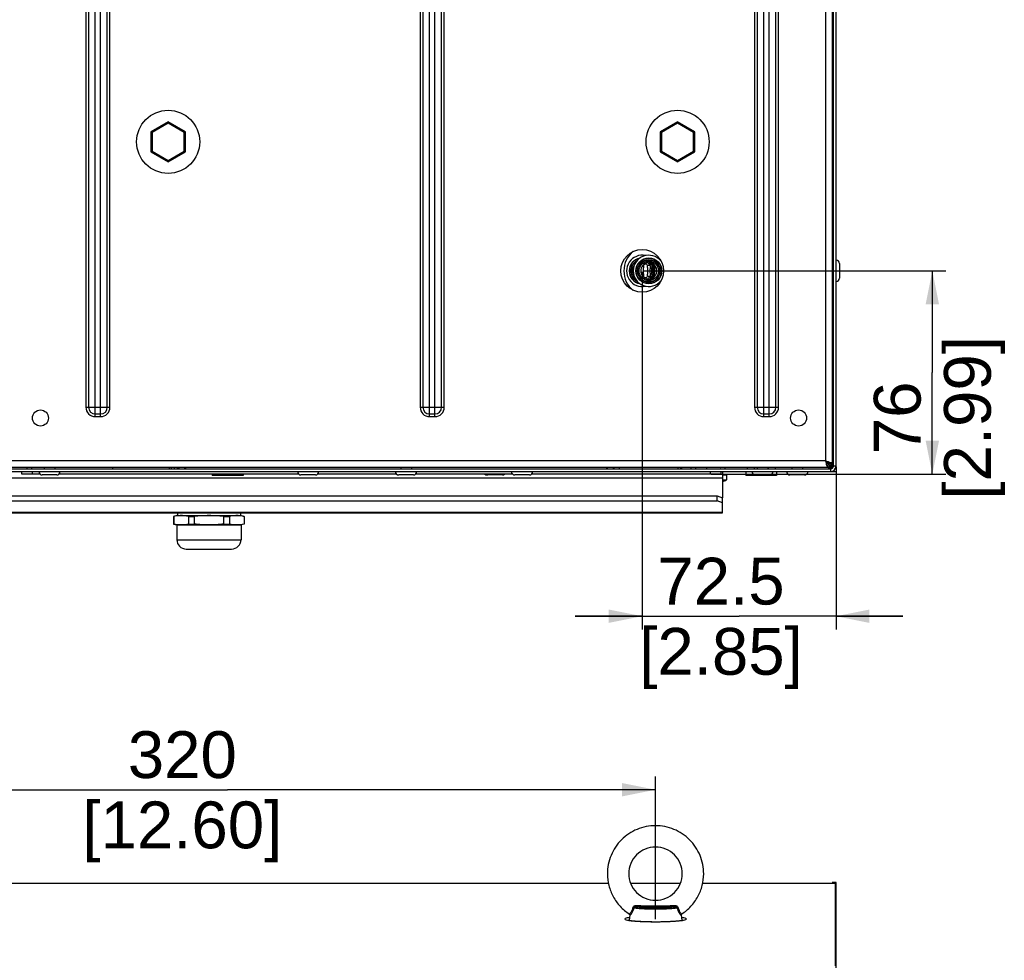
# Model space of a CAD drawing. Header units: millimetres. Extents: x 0 to 594, y 0 to 420.
# Tile 9 of 26: x 72 to 145, y 279 to 350. Entities that reach past the tile are written whole.
import ezdxf

# ---------------------------------------------------------------- set-up
doc = ezdxf.new("R2010")
doc.units = ezdxf.units.MM
doc.header["$LTSCALE"] = 32.67
doc.layers.get('0').update_dxf_attribs({"linetype": 'CONTINUOUS'})
doc.layers.add('02___PRT_ALL_AXES', color=7, linetype='CONTINUOUS')
doc.layers.add('02__ASM_ALL_AXES', color=7, linetype='CONTINUOUS')
doc.styles.get("Standard").update_dxf_attribs({"font": 'arial.ttf'})
doc.dimstyles.new('DIMSTYLE_1', dxfattribs={"dimtxt": 3.5, "dimasz": 2.5, "dimexe": 1, "dimexo": 0.0625, "dimgap": 0.875, "dimtad": 1, "dimdec": 1, "dimlfac": 5, "dimdsep": 46, "dimtxsty": 'STANDARD', "dimblk": '_FILLED', "dimblk1": '_FILLED', "dimblk2": '_FILLED', "dimcen": 0.09, "dimclrt": 5, "dimazin": 2, "dimtfac": 1, "dimtofl": 0, "dimtmove": 0, "dimatfit": 3, "dimldrblk": '_FILLED', "dimfxl": 1, "dimtolj": 1, "dimarcsym": 0})

# ---------------------------------------------------------------- blocks, each defined once
blk = doc.blocks.new('_FILLED')
at = {"color": 0, "linetype": 'BYBLOCK'}
blk.add_solid([(0, 0), (-1, 0.2), (-1, -0.2)], dxfattribs=at)
blk = doc.blocks.new('*D4')
at = {"color": 2, "linetype": 'CONTINUOUS'}
for p, q in [((118.381, 330.898), (141.019, 330.898)), ((140.019, 330.898), (140.019, 323.298)), ((140.019, 315.698), (140.019, 323.298)), ((123.481, 315.698), (141.019, 315.698))]:
    blk.add_line(p, q, dxfattribs=at)
at = {"color": 2, "linetype": 'CONTINUOUS', "xscale": 2.5, "yscale": 2.5, "zscale": 2.5}
for p, rotation in [((140.019, 330.898), 90), ((140.019, 315.698), 270)]:
    blk.add_blockref('_FILLED', p, dxfattribs=dict(at, rotation=rotation))
at = {"color": 5, "linetype": 'CONTINUOUS', "insert": (135.644, 319.909), "char_height": 3.5, "width": 12.21747, "attachment_point": 2, "rotation": 90, "line_spacing_factor": 0.9}
blk.add_mtext('76\\P[2.99]', dxfattribs=at)
blk = doc.blocks.new('*D5')
at = {"color": 2, "linetype": 'CONTINUOUS'}
for p, q in [((118.319, 330.836), (118.319, 304.077)), ((132.819, 316.236), (132.819, 304.077)), ((118.319, 305.077), (113.319, 305.077)), ((113.319, 305.077), (125.569, 305.077)), ((137.819, 305.077), (125.569, 305.077)), ((132.819, 305.077), (137.819, 305.077))]:
    blk.add_line(p, q, dxfattribs=at)
at = {"color": 2, "linetype": 'CONTINUOUS', "xscale": 2.5, "yscale": 2.5, "zscale": 2.5}
blk.add_blockref('_FILLED', (118.319, 305.077), dxfattribs=at)
at = {"color": 2, "linetype": 'CONTINUOUS', "xscale": 2.5, "yscale": 2.5, "zscale": 2.5, "rotation": 180}
blk.add_blockref('_FILLED', (132.819, 305.077), dxfattribs=at)
at = {"color": 5, "linetype": 'CONTINUOUS', "insert": (124.215, 309.452), "char_height": 3.5, "width": 12.21747, "attachment_point": 2, "line_spacing_factor": 0.9}
blk.add_mtext('72.5\\P[2.85]', dxfattribs=at)
blk = doc.blocks.new('*D6')
at = {"color": 2, "linetype": 'CONTINUOUS'}
for p, q in [((55.319, 282.416), (55.319, 293.101)), ((119.319, 282.416), (119.319, 293.101)), ((55.319, 292.101), (87.319, 292.101)), ((119.319, 292.101), (87.319, 292.101))]:
    blk.add_line(p, q, dxfattribs=at)
at = {"color": 2, "linetype": 'CONTINUOUS', "xscale": 2.5, "yscale": 2.5, "zscale": 2.5, "rotation": 180}
blk.add_blockref('_FILLED', (55.319, 292.101), dxfattribs=at)
at = {"color": 2, "linetype": 'CONTINUOUS', "xscale": 2.5, "yscale": 2.5, "zscale": 2.5}
blk.add_blockref('_FILLED', (119.319, 292.101), dxfattribs=at)
at = {"color": 5, "linetype": 'CONTINUOUS', "insert": (83.929, 296.476), "char_height": 3.5, "width": 14.9368, "attachment_point": 2, "line_spacing_factor": 0.9}
blk.add_mtext('320\\P[12.60]', dxfattribs=at)

msp = doc.modelspace()

# ---------------------------------------------------------------- linework, layer by layer
at = {"color": 3, "linetype": 'CONTINUOUS'}
for p, q in [((132.0186, 383.0983), (132.0186, 316.6983)), ((132.5186, 383.2983), (132.5186, 316.4983)), ((132.8186, 316.2983), (132.8186, 383.4983)), ((77.4186, 319.9983), (77.4186, 379.7983)), ((77.8186, 319.9983), (77.8186, 379.7983)), ((102.4186, 319.9983), (102.4186, 379.7983)), ((102.8186, 319.9983), (102.8186, 379.7983)), ((127.4186, 319.9983), (127.4186, 379.7983)), ((127.8186, 319.9983), (127.8186, 379.7983)), ((76.7186, 379.0983), (76.7186, 320.6983)), ((76.9186, 379.0983), (76.9186, 320.6983)), ((78.3186, 320.6983), (78.3186, 379.0983)), ((78.5186, 320.6983), (78.5186, 379.0983)), ((101.7186, 379.0983), (101.7186, 320.6983)), ((101.9186, 379.0983), (101.9186, 320.6983)), ((103.3186, 320.6983), (103.3186, 379.0983)), ((103.5186, 320.6983), (103.5186, 379.0983)), ((126.7186, 379.0983), (126.7186, 320.6983)), ((126.9186, 379.0983), (126.9186, 320.6983)), ((128.3186, 320.6983), (128.3186, 379.0983)), ((128.5186, 320.6983), (128.5186, 379.0983)), ((76.7186, 320.6983), (78.5186, 320.6983)), ((101.7186, 320.6983), (103.5186, 320.6983)), ((126.7186, 320.6983), (128.5186, 320.6983)), ((77.4186, 320.1983), (77.8186, 320.1983)), ((77.4186, 319.9983), (77.8186, 319.9983)), ((102.4186, 320.1983), (102.8186, 320.1983)), ((102.4186, 319.9983), (102.8186, 319.9983)), ((127.4186, 320.1983), (127.8186, 320.1983)), ((127.4186, 319.9983), (127.8186, 319.9983)), ((132.0186, 316.6983), (42.6186, 316.6983)), ((132.2186, 316.1983), (42.4186, 316.1983)), ((78.7186, 316.1983), (78.7186, 316.0983)), ((83.5542, 316.1983), (83.5455, 316.0983)), ((42.2186, 315.8983), (132.4186, 315.8983)), ((124.3186, 315.4025), (50.3186, 315.4025)), ((124.3186, 315.8983), (124.3186, 313.9411)), ((50.7186, 314.078), (123.9186, 314.078)), ((123.9186, 314.078), (124.3186, 313.9411)), ((58.842, 285.1287), (115.7952, 285.1287)), ((117.4481, 285.1287), (121.1892, 285.1287)), ((122.842, 285.1287), (132.5411, 285.1287)), ((132.5411, 285.1287), (132.7786, 285.108)), ((132.7786, 278.943), (132.7786, 285.108)), ((132.8186, 58.1668), (132.8186, 284.8676))]:
    msp.add_line(p, q, dxfattribs=at)
at = {"color": 7, "linetype": 'CONTINUOUS'}
for p, q in [((132.6186, 316.2983), (132.6186, 383.4983)), ((82.8686, 342.0494), (81.5686, 341.2988)), ((82.8686, 341.9339), (81.6686, 341.2411)), ((84.1686, 341.2988), (82.8686, 342.0494)), ((82.8686, 341.9339), (82.8686, 342.0494)), ((84.0686, 341.2411), (82.8686, 341.9339)), ((120.9686, 342.0494), (119.6686, 341.2988)), ((120.9686, 341.9339), (119.7686, 341.2411)), ((122.2686, 341.2988), (120.9686, 342.0494)), ((120.9686, 341.9339), (120.9686, 342.0494)), ((122.1686, 341.2411), (120.9686, 341.9339)), ((81.6686, 341.2411), (81.5686, 341.2988)), ((81.5686, 341.2988), (81.5686, 339.7977)), ((81.6686, 341.2411), (81.6686, 339.8555)), ((84.0686, 341.2411), (84.1686, 341.2988)), ((84.0686, 339.8555), (84.0686, 341.2411)), ((84.1686, 339.7977), (84.1686, 341.2988)), ((119.7686, 341.2411), (119.6686, 341.2988)), ((119.6686, 341.2988), (119.6686, 339.7977)), ((119.7686, 341.2411), (119.7686, 339.8555)), ((122.1686, 341.2411), (122.2686, 341.2988)), ((122.1686, 339.8555), (122.1686, 341.2411)), ((122.2686, 339.7977), (122.2686, 341.2988)), ((81.6686, 339.8555), (81.5686, 339.7977)), ((81.5686, 339.7977), (82.8686, 339.0472)), ((81.6686, 339.8555), (82.8686, 339.1626)), ((82.8686, 339.1626), (84.0686, 339.8555)), ((82.8686, 339.0472), (84.1686, 339.7977)), ((84.0686, 339.8555), (84.1686, 339.7977)), ((119.7686, 339.8555), (119.6686, 339.7977)), ((119.6686, 339.7977), (120.9686, 339.0472)), ((119.7686, 339.8555), (120.9686, 339.1626)), ((120.9686, 339.1626), (122.1686, 339.8555)), ((120.9686, 339.0472), (122.2686, 339.7977)), ((122.1686, 339.8555), (122.2686, 339.7977)), ((82.8686, 339.1626), (82.8686, 339.0472)), ((120.9686, 339.1626), (120.9686, 339.0472)), ((118.44, 331.2761), (118.4675, 331.3713)), ((118.6697, 331.3713), (118.6972, 331.2761)), ((133.0786, 331.4483), (133.0786, 330.3483)), ((118.4675, 330.4253), (118.44, 330.5204)), ((118.6972, 330.5204), (118.6697, 330.4253)), ((42.2186, 316.0983), (132.4186, 316.0983)), ((72.305, 316.1983), (72.305, 316.0983)), ((72.6514, 316.1983), (72.6514, 316.0983)), ((73.5986, 316.1983), (73.5986, 316.0983)), ((74.3986, 316.1983), (74.3986, 316.0983)), ((83.1186, 316.0983), (83.1186, 316.1983)), ((83.1201, 316.0983), (83.1201, 316.1983)), ((83.3463, 316.0983), (83.355, 316.1983)), ((83.6186, 316.0983), (83.6186, 316.1983)), ((84.1186, 316.0983), (84.1186, 316.1983)), ((100.2586, 316.1983), (100.2586, 316.0983)), ((101.0586, 316.1983), (101.0586, 316.0983)), ((115.7186, 316.0983), (115.7186, 316.1983)), ((116.2186, 316.0983), (116.2186, 316.1983)), ((116.6186, 316.0983), (116.6186, 316.1983)), ((121.0186, 316.0983), (121.0186, 316.1983)), ((121.2186, 316.0983), (121.2186, 316.1983)), ((121.2722, 316.1983), (121.2722, 316.0983)), ((121.965, 316.1983), (121.965, 316.0983)), ((122.3114, 316.1983), (122.3114, 316.0983)), ((123.1258, 316.1701), (123.1186, 316.0983)), ((123.1258, 316.1983), (123.1258, 316.1701)), ((123.1286, 316.1983), (123.1258, 316.1701)), ((123.4722, 316.1701), (123.4694, 316.1983)), ((123.4722, 316.1983), (123.4722, 316.1701)), ((124.165, 316.1983), (124.165, 316.1701)), ((124.5114, 316.1701), (124.5086, 316.1983)), ((124.5114, 316.1983), (124.5114, 316.1701)), ((124.5114, 316.1701), (124.5186, 316.0983)), ((126.1794, 316.1983), (126.1794, 316.0983)), ((126.699, 316.1983), (126.699, 316.0983)), ((126.9186, 316.1983), (126.9186, 316.0983)), ((127.7186, 316.1983), (127.7186, 316.0983)), ((127.7382, 316.1983), (127.7382, 316.0983)), ((128.2578, 316.1983), (128.2578, 316.0983)), ((129.5186, 316.1983), (129.5186, 316.0983)), ((130.3186, 316.1983), (130.3186, 316.0983)), ((132.0853, 316.5983), (132.1186, 316.5983)), ((132.1186, 316.6316), (132.1186, 316.5983)), ((132.5186, 316.4983), (132.2186, 316.4983)), ((132.2186, 316.1983), (132.2186, 316.4983)), ((132.2186, 316.1983), (132.3186, 316.1983)), ((132.3186, 316.3983), (132.5186, 316.3983)), ((132.3186, 316.3983), (132.3186, 316.1983)), ((132.3186, 316.3157), (132.5411, 316.3157)), ((132.4186, 315.8983), (132.4186, 316.0983)), ((132.5186, 316.4983), (132.5186, 316.3983)), ((132.5197, 316.2985), (132.5411, 316.3157)), ((132.5411, 316.3157), (132.5713, 316.3458)), ((132.8186, 316.2983), (132.6186, 316.2983)), ((71.9186, 315.6983), (71.9186, 315.8983)), ((73.2891, 315.6983), (71.9186, 315.6983)), ((72.7186, 315.6983), (72.7186, 315.8983)), ((74.5486, 315.6383), (73.4486, 315.6383)), ((92.6291, 315.6983), (74.7082, 315.6983)), ((86.1686, 315.6983), (86.1686, 315.5983)), ((88.4686, 315.5983), (86.1686, 315.5983)), ((88.4686, 315.6983), (88.4686, 315.5983)), ((93.8886, 315.6383), (92.7886, 315.6383)), ((99.9491, 315.6983), (94.0482, 315.6983)), ((101.2086, 315.6383), (100.1086, 315.6383)), ((108.6291, 315.6983), (101.3682, 315.6983)), ((107.8686, 315.6383), (106.7186, 315.6383)), ((109.8886, 315.6383), (108.7886, 315.6383)), ((124.2186, 315.6983), (110.0482, 315.6983)), ((123.4186, 315.6983), (123.4186, 315.8983)), ((124.2186, 315.6983), (124.2186, 315.8983)), ((124.3186, 315.6783), (124.5786, 315.6783)), ((124.3186, 315.6383), (124.6186, 315.6383)), ((124.3186, 315.2726), (124.6186, 315.2726)), ((124.6186, 315.6383), (124.6186, 315.2726)), ((126.0686, 315.8983), (126.0686, 315.5983)), ((128.3686, 315.5983), (126.0686, 315.5983)), ((127.8686, 315.6383), (126.7686, 315.6383)), ((128.3686, 315.8983), (128.3686, 315.5983)), ((130.4686, 315.6383), (129.3686, 315.6383)), ((50.7186, 313.7021), (123.9186, 313.7021)), ((123.9186, 313.7021), (123.9186, 314.078)), ((124.3186, 313.5653), (123.9186, 313.7021)), ((124.3186, 312.8103), (124.3186, 313.9411)), ((50.3186, 312.8465), (124.3186, 312.8465)), ((50.3186, 312.8103), (124.3186, 312.8103)), ((83.2786, 312.534), (83.2902, 312.534)), ((83.2902, 312.534), (83.2902, 311.9626)), ((83.5186, 312.5983), (88.3186, 312.5983)), ((84.3901, 312.534), (84.8188, 312.534)), ((84.3901, 312.534), (84.3901, 311.9626)), ((84.8188, 312.534), (84.8188, 311.9626)), ((87.0184, 312.534), (87.4472, 312.534)), ((87.0184, 312.534), (87.0184, 311.9626)), ((87.4472, 312.534), (87.4472, 311.9626)), ((88.5586, 312.534), (88.547, 312.534)), ((88.547, 312.534), (88.547, 311.9626)), ((83.2786, 311.9626), (83.2902, 311.9626)), ((84.3901, 311.9626), (84.8188, 311.9626)), ((87.0184, 311.9626), (87.4472, 311.9626)), ((88.5586, 311.9626), (88.547, 311.9626)), ((117.3395, 282.3557), (117.3393, 282.3532)), ((117.3395, 282.3559), (117.3395, 282.3557)), ((117.413, 282.7129), (117.4163, 282.7154)), ((121.2209, 282.7153), (121.2242, 282.7129)), ((121.2327, 282.7282), (121.2327, 282.7304)), ((121.2342, 282.7133), (121.2327, 282.7282)), ((121.2915, 282.3396), (121.2921, 282.34)), ((121.2917, 282.3396), (121.2921, 282.34)), ((121.2977, 282.3557), (121.2977, 282.3559)), ((121.2979, 282.3532), (121.2977, 282.3557))]:
    msp.add_line(p, q, dxfattribs=at)
for points in [[(117.3603, 282.8108), (117.3712, 282.8025), (117.3907, 282.7795), (117.4013, 282.7547), (117.4045, 282.7333), (117.4046, 282.7307)], [(121.2327, 282.7307), (121.2327, 282.7342), (121.2361, 282.7555), (121.2469, 282.7801), (121.2662, 282.8028), (121.2769, 282.8108)], [(117.4046, 282.7304), (117.4045, 282.727), (117.403, 282.7133)]]:
    msp.add_lwpolyline(points, dxfattribs=at)
for radius in [0.95, 0.85, 0.83, 0.73]:
    msp.add_circle((118.8186, 330.8983), radius, dxfattribs=at)
for centre, radius, start, end in [((132.5286, 334.1483), 0.25, 68.86033, 90), ((132.5286, 333.0483), 0.25, 270, 291.13967), ((118.3186, 330.8983), 0.95, 103.127952, 256.872048), ((118.3186, 330.8983), 0.85, 117.646969, 242.353031), ((118.3186, 330.8983), 0.83, 120.793737, 239.206263), ((118.8186, 330.8983), 0.6043, 97.963292, 262.03684), ((118.3186, 330.8983), 0.73, 290.02803, 69.97197), ((118.3186, 330.8983), 0.83, 299.29385, 60.70615), ((118.3186, 330.8983), 0.85, 301.419584, 58.580416), ((118.3186, 330.8983), 0.95, 310.694498, 49.305502), ((118.8186, 330.8983), 0.6043, 303.584413, 56.410851), ((132.8286, 331.4483), 0.25, 0, 90), ((118.3186, 330.8983), 0.73, 143.408106, 216.591894), ((118.3186, 330.8983), 0.3969, 72.183499, 83.567576), ((118.8186, 330.8983), 0.3969, 72.183499, 107.816501), ((118.3186, 330.8983), 0.3969, 276.432424, 287.816501), ((118.8186, 330.8983), 0.3969, 252.183499, 287.816501), ((132.8286, 330.3483), 0.25, 270, 360), ((132.5286, 323.1483), 0.25, 68.86033, 90), ((132.5286, 322.0483), 0.25, 270, 291.13967), ((135.1959, 313.8255), 11.9558, 168.552752, 168.69062), ((112.4414, 313.8255), 11.9558, 11.30938, 11.447248), ((126.0872, 297.6159), 19.9175, 72.197527, 72.3731), ((151.101, 322.6296), 19.9175, 197.6269, 197.802473), ((131.3403, 317.6598), 1.8, 306.302764, 307.806485), ((132.4186, 316.2983), 0.2, 270, 360), ((73.4486, 315.8883), 0.25, 180, 270), ((74.5486, 315.8883), 0.25, 270, 360), ((92.7886, 315.8883), 0.25, 180, 270), ((93.8886, 315.8883), 0.25, 270, 360), ((100.1086, 315.8883), 0.25, 180, 270), ((101.2086, 315.8883), 0.25, 270, 360), ((106.7186, 315.8883), 0.25, 229.99248, 270), ((106.7686, 315.8883), 0.25, 229.99248, 270), ((107.8686, 315.8883), 0.25, 270, 310.00752), ((108.7886, 315.8883), 0.25, 180, 270), ((109.8886, 315.8883), 0.25, 270, 360), ((123.8186, 316.6583), 1.6, 288.212814, 300), ((124.5786, 315.6383), 0.04, 0, 90), ((126.7686, 315.8883), 0.25, 180, 270), ((127.8686, 315.8883), 0.25, 270, 360), ((129.3686, 315.8883), 0.25, 180, 270), ((130.4686, 315.8883), 0.25, 270, 360), ((119.3186, 312.5944), 29.1764, 267.1426, 272.857393), ((117.4527, 282.336), 0.1149, 171.371501, 177.253054), ((117.4514, 282.3362), 0.1136, 170.139379, 171.35865), ((121.1858, 282.3362), 0.1136, 8.635934, 9.853801), ((121.1844, 282.336), 0.115, 2.564319, 8.62129)]:
    msp.add_arc(centre, radius, start, end, dxfattribs=at)
at = {"color": 3, "linetype": 'CONTINUOUS'}
for centre, radius, start, end in [((77.4186, 320.6983), 0.7, 180, 270), ((77.4186, 320.6983), 0.5, 180, 270), ((77.8186, 320.6983), 0.7, 270, 360), ((77.8186, 320.6983), 0.5, 270, 360), ((102.4186, 320.6983), 0.7, 180, 270), ((102.4186, 320.6983), 0.5, 180, 270), ((102.8186, 320.6983), 0.7, 270, 360), ((102.8186, 320.6983), 0.5, 270, 360), ((127.4186, 320.6983), 0.7, 180, 270), ((127.4186, 320.6983), 0.5, 180, 270), ((127.8186, 320.6983), 0.7, 270, 360), ((127.8186, 320.6983), 0.5, 270, 360), ((131.276, 313.249), 3.5253, 73.722159, 74.477961), ((135.4679, 317.4409), 3.5253, 195.522039, 196.277841), ((132.4186, 316.2983), 0.4, 270, 360)]:
    msp.add_arc(centre, radius, start, end, dxfattribs=at)
at = {"color": 7, "linetype": 'CONTINUOUS'}
for points in [[(118.4675, 331.3713), (118.4694, 331.3777), (118.4727, 331.3837), (118.4767, 331.389)], [(118.4769, 330.4073), (118.4727, 330.4127), (118.4694, 330.4188), (118.4675, 330.4253)], [(132.3186, 316.1983), (132.2991, 316.1983), (132.2811, 316.2138), (132.2686, 316.2288)], [(132.2708, 316.1277), (132.3191, 316.1485), (132.3636, 316.178), (132.4061, 316.2092)], [(132.5186, 316.3983), (132.5186, 316.4178), (132.5031, 316.4358), (132.4881, 316.4483)], [(85.9186, 312.5983), (85.5514, 312.5983), (85.1838, 312.5747), (84.8188, 312.534)], [(87.0184, 312.534), (86.6535, 312.5747), (86.2858, 312.5983), (85.9186, 312.5983)]]:
    msp.add_open_spline(points, degree=3, dxfattribs=at)
for points, knots in [([(118.4767, 331.389), (118.4784, 331.3912), (118.4862, 331.4002), (118.4962, 331.4072), (118.5043, 331.4115)], [0, 0, 0, 0, 0.229523, 1, 1, 1, 1]), ([(118.4843, 331.4017), (118.5112, 331.4196), (118.5628, 331.4312), (118.6302, 331.418), (118.6639, 331.3913), (118.6697, 331.3713)], [0, 0, 0, 0, 0.4665466, 0.6978965, 1, 1, 1, 1]), ([(118.5043, 331.4115), (118.5063, 331.4125), (118.5153, 331.4169), (118.5248, 331.4201), (118.5323, 331.4219)], [0, 0, 0, 0, 0.2301385, 1, 1, 1, 1]), ([(118.44, 330.5204), (118.4387, 330.5251), (118.4372, 330.5388), (118.435, 330.5648), (118.4332, 330.6019), (118.4308, 330.6692), (118.4289, 330.7691), (118.4281, 330.8983), (118.4289, 331.0274), (118.4308, 331.1274), (118.4332, 331.1947), (118.435, 331.2317), (118.4372, 331.2577), (118.4387, 331.2714), (118.44, 331.2761)], [0, 0, 0, 0, 0.0193223, 0.0542714, 0.1037798, 0.1662458, 0.3215383, 0.5000048, 0.6784702, 0.833759, 0.8962232, 0.9457302, 0.9806784, 1, 1, 1, 1]), ([(118.6972, 331.2761), (118.6985, 331.2714), (118.7, 331.2577), (118.7022, 331.2317), (118.704, 331.1947), (118.7065, 331.1274), (118.7083, 331.0274), (118.7091, 330.8983), (118.7083, 330.7691), (118.7065, 330.6692), (118.704, 330.6019), (118.7022, 330.5648), (118.7, 330.5388), (118.6985, 330.5251), (118.6972, 330.5204)], [0, 0, 0, 0, 0.0193223, 0.0542714, 0.1037798, 0.1662458, 0.3215383, 0.5000048, 0.6784702, 0.833759, 0.8962232, 0.9457302, 0.9806784, 1, 1, 1, 1]), ([(118.94, 330.5204), (118.9387, 330.5251), (118.9372, 330.5388), (118.935, 330.5648), (118.9332, 330.6019), (118.9308, 330.6692), (118.9289, 330.7691), (118.9281, 330.8983), (118.9289, 331.0274), (118.9308, 331.1274), (118.9332, 331.1947), (118.935, 331.2317), (118.9372, 331.2577), (118.9387, 331.2714), (118.94, 331.2761)], [0, 0, 0, 0, 0.0193223, 0.0542714, 0.1037798, 0.1662458, 0.3215383, 0.5000048, 0.6784702, 0.833759, 0.8962232, 0.9457302, 0.9806784, 1, 1, 1, 1]), ([(118.4972, 330.3892), (118.4952, 330.3905), (118.4876, 330.3957), (118.4809, 330.402), (118.4769, 330.4073)], [0, 0, 0, 0, 0.268177, 1, 1, 1, 1]), ([(118.6697, 330.4253), (118.6639, 330.4052), (118.6302, 330.3786), (118.5627, 330.3653), (118.5112, 330.3771), (118.4842, 330.3949)], [0, 0, 0, 0, 0.3019985, 0.5332924, 1, 1, 1, 1]), ([(118.5337, 330.3744), (118.5301, 330.3752), (118.5174, 330.3787), (118.5052, 330.3841), (118.4972, 330.3892)], [0, 0, 0, 0, 0.2794, 1, 1, 1, 1]), ([(132.5211, 326.2461), (132.5426, 326.2453), (132.5636, 326.253), (132.5987, 326.2351), (132.5772, 326.2352), (132.57, 326.2343)], [0, 0, 0, 0, 0.6969057, 0.767161, 1, 1, 1, 1]), ([(132.0186, 316.6983), (132.0496, 316.6496), (132.0958, 316.5696), (132.18, 316.4983), (132.2186, 316.4983)], [0, 0, 0, 0, 0.5991198, 1, 1, 1, 1]), ([(132.0186, 316.6983), (132.0673, 316.6673), (132.1473, 316.6211), (132.2186, 316.5369), (132.2186, 316.4983)], [0, 0, 0, 0, 0.5991198, 1, 1, 1, 1]), ([(132.2686, 316.2288), (132.2641, 316.2342), (132.2444, 316.2612), (132.2295, 316.2914), (132.2186, 316.3154)], [0, 0, 0, 0, 0.2089728, 1, 1, 1, 1]), ([(132.4881, 316.4483), (132.4827, 316.4528), (132.4557, 316.4725), (132.4255, 316.4874), (132.4015, 316.4983)], [0, 0, 0, 0, 0.2089728, 1, 1, 1, 1]), ([(132.4438, 316.2376), (132.4565, 316.2475), (132.482, 316.2677), (132.5072, 316.2881), (132.5198, 316.2984)], [0, 0, 0, 0, 0.498164, 1, 1, 1, 1]), ([(83.8401, 312.5983), (83.7942, 312.5983), (83.6094, 312.5926), (83.4257, 312.5642), (83.2902, 312.534)], [0, 0, 0, 0, 0.2486393, 1, 1, 1, 1]), ([(84.3901, 312.534), (84.3446, 312.5441), (84.1635, 312.5805), (83.9783, 312.5983), (83.8401, 312.5983)], [0, 0, 0, 0, 0.2522227, 1, 1, 1, 1]), ([(87.9971, 312.5983), (87.9511, 312.5983), (87.7663, 312.5926), (87.5827, 312.5642), (87.4472, 312.534)], [0, 0, 0, 0, 0.2486393, 1, 1, 1, 1]), ([(88.547, 312.534), (88.5015, 312.5441), (88.3204, 312.5805), (88.1352, 312.5983), (87.9971, 312.5983)], [0, 0, 0, 0, 0.2522227, 1, 1, 1, 1]), ([(84.3901, 311.9626), (84.2099, 311.9224), (83.8401, 311.8742), (83.4704, 311.9224), (83.2902, 311.9626)], [0, 0, 0, 0, 0.5, 1, 1, 1, 1]), ([(87.0184, 311.9626), (86.6535, 311.9219), (85.9186, 311.8747), (85.1838, 311.9219), (84.8188, 311.9626)], [0, 0, 0, 0, 0.5, 1, 1, 1, 1]), ([(88.547, 311.9626), (88.3669, 311.9224), (87.9971, 311.8742), (87.6273, 311.9224), (87.4472, 311.9626)], [0, 0, 0, 0, 0.5, 1, 1, 1, 1]), ([(122.9186, 285.8226), (122.9186, 286.0572), (122.8722, 286.5278), (122.6658, 287.2055), (122.3308, 287.8302), (121.8801, 288.3775), (121.331, 288.8266), (120.7046, 289.1603), (120.0252, 289.3657), (119.3186, 289.435), (118.6121, 289.3657), (117.9326, 289.1603), (117.3063, 288.8266), (116.7572, 288.3775), (116.3064, 287.8302), (115.9714, 287.2055), (115.7651, 286.5278), (115.7186, 286.0572), (115.7186, 285.8226)], [0, 0, 0, 0, 0.062431, 0.1248692, 0.1873293, 0.2498153, 0.3123293, 0.3748694, 0.4374293, 0.5000001, 0.5625708, 0.6251308, 0.6876708, 0.7501848, 0.8126707, 0.8751308, 0.937569, 1, 1, 1, 1]), ([(121.3186, 285.8226), (121.3186, 286.0811), (121.2144, 286.6044), (120.7697, 287.2656), (120.1039, 287.7084), (119.3186, 287.8637), (118.5333, 287.7084), (117.8675, 287.2656), (117.4228, 286.6044), (117.3186, 286.0811), (117.3186, 285.8226)], [0, 0, 0, 0, 0.1245708, 0.2493945, 0.3745723, 0.4999999, 0.6254275, 0.7506054, 0.8754292, 1, 1, 1, 1]), ([(115.7186, 285.8226), (115.7186, 285.5255), (115.7934, 284.9286), (116.123, 284.0905), (116.6491, 283.3591), (117.1104, 282.9723), (117.3603, 282.8108)], [0, 0, 0, 0, 0.2498567, 0.4997761, 0.7498168, 1, 1, 1, 1]), ([(117.3186, 285.8226), (117.3186, 285.564), (117.4228, 285.0407), (117.8675, 284.3795), (118.5333, 283.9367), (119.3186, 283.7814), (120.1039, 283.9367), (120.7697, 284.3795), (121.2144, 285.0407), (121.3186, 285.564), (121.3186, 285.8226)], [0, 0, 0, 0, 0.1245708, 0.2493945, 0.3745723, 0.4999999, 0.6254275, 0.7506054, 0.8754292, 1, 1, 1, 1]), ([(121.277, 282.8108), (121.5268, 282.9723), (121.9881, 283.3591), (122.5142, 284.0905), (122.8439, 284.9286), (122.9186, 285.5255), (122.9186, 285.8226)], [0, 0, 0, 0, 0.2501832, 0.5002239, 0.7501432, 1, 1, 1, 1]), ([(117.3603, 282.8108), (117.3615, 282.81), (117.3665, 282.8115), (117.3781, 282.8201), (117.4005, 282.8424), (117.433, 282.8816), (117.4738, 282.9379), (117.5192, 283.0107), (117.5847, 283.1351), (117.624, 283.2404), (117.645, 283.3155)], [0, 0, 0, 0, 0.0074479, 0.0222761, 0.0770245, 0.1648461, 0.2837017, 0.4307196, 0.602239, 1, 1, 1, 1]), ([(117.4163, 282.7154), (117.4242, 282.7217), (117.4421, 282.7407), (117.4886, 282.7975), (117.5599, 282.9043), (117.6481, 283.0713), (117.6981, 283.2037), (117.7206, 283.2766)], [0, 0, 0, 0, 0.047097, 0.1211356, 0.3425119, 0.6441231, 1, 1, 1, 1]), ([(117.645, 283.3155), (117.6572, 283.359), (117.7224, 283.4373), (117.8178, 283.4566), (117.8641, 283.4543)], [0, 0, 0, 0, 0.4934336, 1, 1, 1, 1]), ([(117.7206, 283.2766), (117.7118, 283.2851), (117.6868, 283.2998), (117.6604, 283.3104), (117.645, 283.3155)], [0, 0, 0, 0, 0.4290968, 1, 1, 1, 1]), ([(117.7206, 283.2766), (117.7325, 283.3021), (117.7802, 283.3432), (117.8391, 283.3543), (117.8688, 283.3536)], [0, 0, 0, 0, 0.4861067, 1, 1, 1, 1]), ([(117.7206, 283.2766), (117.8145, 283.261), (118.0356, 283.2366), (118.4069, 283.2116), (118.8454, 283.1959), (119.3186, 283.1904), (119.7919, 283.1959), (120.2303, 283.2117), (120.6016, 283.2366), (120.8227, 283.261), (120.9166, 283.2766)], [0, 0, 0, 0, 0.0891404, 0.2081852, 0.3485592, 0.5000094, 0.6514589, 0.7918275, 0.9108646, 1, 1, 1, 1]), ([(117.8688, 283.3536), (117.8672, 283.3566), (117.8672, 283.368), (117.865, 283.3889), (117.8645, 283.4194), (117.8641, 283.4421), (117.864, 283.4543)], [0, 0, 0, 0, 0.1010761, 0.3236095, 0.6375641, 1, 1, 1, 1]), ([(117.8689, 283.3536), (118.3522, 283.3556), (119.3186, 283.3774), (120.2851, 283.3556), (120.7683, 283.3536)], [0, 0, 0, 0, 0.4999992, 1, 1, 1, 1]), ([(117.8689, 283.3536), (117.9592, 283.3408), (118.1657, 283.3203), (118.6489, 283.2907), (119.3187, 283.2779), (119.9884, 283.2907), (120.4716, 283.3203), (120.678, 283.3408), (120.7683, 283.3536)], [0, 0, 0, 0, 0.0941927, 0.2141836, 0.5000119, 0.7858333, 0.9058148, 1, 1, 1, 1]), ([(120.7684, 283.3536), (120.7701, 283.3566), (120.7701, 283.368), (120.7723, 283.3889), (120.7728, 283.4194), (120.7732, 283.4421), (120.7732, 283.4543)], [0, 0, 0, 0, 0.1010855, 0.3236208, 0.6375714, 1, 1, 1, 1]), ([(120.7684, 283.3536), (120.7981, 283.3543), (120.857, 283.3432), (120.9047, 283.3021), (120.9166, 283.2766)], [0, 0, 0, 0, 0.5138933, 1, 1, 1, 1]), ([(120.773, 283.4543), (120.8193, 283.4566), (120.9148, 283.4373), (120.98, 283.359), (120.9922, 283.3155)], [0, 0, 0, 0, 0.5065694, 1, 1, 1, 1]), ([(120.9166, 283.2766), (120.9254, 283.2851), (120.9504, 283.2998), (120.9768, 283.3104), (120.9922, 283.3155)], [0, 0, 0, 0, 0.4291054, 1, 1, 1, 1]), ([(120.9166, 283.2766), (120.9391, 283.2037), (120.9891, 283.0713), (121.0773, 282.9043), (121.1486, 282.7975), (121.1952, 282.7407), (121.2131, 282.7217), (121.2209, 282.7153)], [0, 0, 0, 0, 0.355885, 0.6575017, 0.8788757, 0.9529098, 1, 1, 1, 1]), ([(120.9922, 283.3155), (121.0132, 283.2404), (121.0526, 283.1351), (121.118, 283.0107), (121.1634, 282.9379), (121.2042, 282.8816), (121.2367, 282.8424), (121.2591, 282.8201), (121.2707, 282.8115), (121.2757, 282.81), (121.2769, 282.8108)], [0, 0, 0, 0, 0.3977633, 0.5692834, 0.7163016, 0.835157, 0.9229779, 0.9777252, 0.9925527, 1, 1, 1, 1]), ([(117.3393, 282.3532), (117.3393, 282.3498), (117.3411, 282.345), (117.344, 282.3413), (117.3449, 282.3402)], [0, 0, 0, 0, 0.7158642, 1, 1, 1, 1]), ([(117.403, 282.7133), (117.403, 282.7123), (117.4031, 282.7104), (117.4059, 282.709), (117.4093, 282.7105), (117.4117, 282.7119), (117.413, 282.7129)], [0, 0, 0, 0, 0.2160295, 0.3770453, 0.6193817, 1, 1, 1, 1]), ([(121.2242, 282.7129), (121.2256, 282.7119), (121.2279, 282.7105), (121.2313, 282.709), (121.2341, 282.7104), (121.2342, 282.7123), (121.2342, 282.7133)], [0, 0, 0, 0, 0.3806183, 0.6229547, 0.7839705, 1, 1, 1, 1]), ([(121.2921, 282.34), (121.293, 282.3411), (121.296, 282.3448), (121.2979, 282.3497), (121.2979, 282.3532)], [0, 0, 0, 0, 0.2850634, 1, 1, 1, 1])]:
    msp.add_open_spline(points, degree=3, knots=knots, dxfattribs=at)
at = {"color": 3, "linetype": 'CONTINUOUS'}
for points in [[(132.0186, 316.6983), (132.0357, 316.6312), (132.0527, 316.5642), (132.0712, 316.4975)], [(132.0186, 316.6983), (132.0857, 316.6812), (132.1527, 316.6642), (132.2194, 316.6457)], [(132.1733, 316.515), (132.1542, 316.5422), (132.1364, 316.5703), (132.1186, 316.5983)], [(132.2019, 316.5436), (132.1747, 316.5627), (132.1466, 316.5805), (132.1186, 316.5983)], [(132.406, 316.1186), (132.4461, 316.1772), (132.4829, 316.2379), (132.5198, 316.2984)]]:
    msp.add_open_spline(points, degree=3, dxfattribs=at)
for points, knots in [([(83.7093, 316.1955), (83.6968, 316.1699), (83.677, 316.1298), (83.6359, 316.0983), (83.6186, 316.0983)], [0, 0, 0, 0, 0.6217761, 1, 1, 1, 1]), ([(84.2093, 316.1955), (84.1968, 316.1699), (84.177, 316.1298), (84.1359, 316.0983), (84.1186, 316.0983)], [0, 0, 0, 0, 0.6217761, 1, 1, 1, 1]), ([(115.628, 316.1955), (115.6404, 316.1699), (115.6602, 316.1298), (115.7013, 316.0983), (115.7186, 316.0983)], [0, 0, 0, 0, 0.6217761, 1, 1, 1, 1]), ([(116.128, 316.1955), (116.1404, 316.1699), (116.1602, 316.1298), (116.2013, 316.0983), (116.2186, 316.0983)], [0, 0, 0, 0, 0.6217761, 1, 1, 1, 1]), ([(132.084, 316.4528), (132.1025, 316.3894), (132.1266, 316.3073), (132.1866, 316.1983), (132.2186, 316.1983)], [0, 0, 0, 0, 0.6736749, 1, 1, 1, 1]), ([(132.3186, 316.3983), (132.2912, 316.3983), (132.2534, 316.4204), (132.2265, 316.4482), (132.2186, 316.4569)], [0, 0, 0, 0, 0.6997373, 1, 1, 1, 1]), ([(132.3186, 316.3983), (132.3186, 316.4257), (132.2965, 316.4635), (132.2687, 316.4904), (132.26, 316.4983)], [0, 0, 0, 0, 0.6997373, 1, 1, 1, 1]), ([(132.2641, 316.6329), (132.3275, 316.6144), (132.4096, 316.5903), (132.5186, 316.5303), (132.5186, 316.4983)], [0, 0, 0, 0, 0.6736749, 1, 1, 1, 1])]:
    msp.add_open_spline(points, degree=3, knots=knots, dxfattribs=at)
at = {"layer": '02___PRT_ALL_AXES', "color": 7, "linetype": 'CONTINUOUS'}
for p, q in [((132.6186, 331.2983), (132.5186, 331.2983)), ((132.6186, 330.4983), (132.5186, 330.4983)), ((82.9486, 316.1983), (82.9486, 316.0983)), ((83.5186, 312.5983), (83.2786, 312.534)), ((83.2786, 312.534), (83.2786, 311.9626)), ((83.5666, 312.8103), (83.5666, 312.5983)), ((88.2706, 312.8103), (88.2706, 312.5983)), ((88.3186, 312.5983), (88.5586, 312.534)), ((88.5586, 312.534), (88.5586, 311.9626)), ((83.2786, 311.9626), (83.5206, 311.8977)), ((83.5206, 311.8977), (88.3166, 311.8977)), ((83.5206, 311.8977), (83.5206, 310.7983)), ((88.5586, 311.9626), (88.3166, 311.8977)), ((88.3166, 311.8977), (88.3166, 310.7983)), ((83.5206, 310.7983), (88.3166, 310.7983)), ((84.2206, 310.0983), (87.6166, 310.0983)), ((117.4033, 282.7163), (117.3395, 282.3559)), ((121.2339, 282.7163), (121.2977, 282.3559))]:
    msp.add_line(p, q, dxfattribs=at)
for centre, radius in [((82.8686, 340.5483), 2.36), ((120.9686, 340.5483), 2.36), ((118.8186, 330.8983), 0.97)]:
    msp.add_circle(centre, radius, dxfattribs=at)
at = {"layer": '02___PRT_ALL_AXES', "color": 3, "linetype": 'CONTINUOUS'}
for centre, radius in [((118.3186, 330.8983), 1.6), ((73.3186, 319.8983), 0.6), ((130.0186, 319.8983), 0.6)]:
    msp.add_circle(centre, radius, dxfattribs=at)
at = {"layer": '02___PRT_ALL_AXES', "color": 7, "linetype": 'CONTINUOUS'}
for centre, radius, start, end in [((118.8186, 330.8983), 1.87, 128.929013, 231.070987), ((118.3186, 330.8983), 1.17, 77.627536, 282.372464), ((118.3186, 330.8983), 0.97, 100.480104, 259.519896), ((118.8186, 330.8983), 1.17, 39.676421, 320.323579), ((118.3186, 330.8983), 0.97, 312.512844, 47.487156), ((84.2206, 310.7983), 0.7, 180, 270), ((87.6166, 310.7983), 0.7, 270, 360)]:
    msp.add_arc(centre, radius, start, end, dxfattribs=at)
at = {"layer": '02___PRT_ALL_AXES', "color": 3, "linetype": 'CONTINUOUS'}
for centre, radius, start, end in [((117.8291, 279.175), 3.3993, 98.028452, 99.205384), ((117.959, 286.5902), 4.3029, 261.399888, 263.234284), ((118.5484, 291.6079), 9.3503, 264.318114, 266.043722), ((118.9393, 297.1585), 14.9147, 266.016814, 267.450763), ((118.975, 298.3516), 16.1107, 266.396871, 267.36071), ((119.1024, 300.9698), 18.7319, 267.340092, 267.538352), ((119.2111, 303.0929), 20.8553, 267.429997, 268.727801), ((119.1939, 303.1893), 20.9533, 267.549048, 268.391206), ((119.3102, 307.4499), 25.2155, 268.399046, 270.01922), ((119.3141, 307.3804), 25.144, 268.709928, 270.010243), ((119.3271, 307.4499), 25.2155, 269.98078, 271.600954), ((119.3221, 307.5066), 25.2702, 269.992069, 271.186042), ((119.4042, 303.7926), 21.5554, 271.172213, 272.3497), ((119.4309, 303.5687), 21.3329, 271.613534, 272.273234), ((119.4986, 301.8106), 19.5734, 272.279317, 272.465707), ((119.6254, 298.4989), 16.257, 272.335577, 273.598832), ((119.6372, 298.7891), 16.5488, 272.436125, 273.594291), ((119.9636, 293.1814), 10.9288, 273.579507, 275.045295), ((120.6802, 286.5745), 4.287, 276.763266, 278.628496), ((120.8081, 279.175), 3.3993, 80.794616, 81.971548), ((121.2143, 283.0081), 0.6716, 282.86423, 284.087239)]:
    msp.add_arc(centre, radius, start, end, dxfattribs=at)
for points, knots in [([(117.2853, 282.5305), (117.1897, 282.515), (116.8235, 282.4246), (117.2105, 282.3518), (117.3156, 282.3357)], [0, 0, 0, 0, 0.4766334, 1, 1, 1, 1]), ([(117.2446, 282.3612), (117.2407, 282.3508), (117.3099, 282.3564), (117.3968, 282.3158), (117.5343, 282.3124), (117.6226, 282.3035)], [0, 0, 0, 0, 0.0871947, 0.3044272, 1, 1, 1, 1]), ([(117.4521, 282.3173), (117.4895, 282.3128), (117.6593, 282.2943), (117.8296, 282.2813), (117.9625, 282.2728)], [0, 0, 0, 0, 0.2202926, 1, 1, 1, 1]), ([(120.6747, 282.2728), (120.7221, 282.2758), (120.8925, 282.2875), (121.0627, 282.3026), (121.1851, 282.3173)], [0, 0, 0, 0, 0.2781952, 1, 1, 1, 1]), ([(120.9247, 282.2949), (120.9733, 282.2993), (121.1202, 282.3141), (121.2674, 282.3314), (121.3638, 282.3534)], [0, 0, 0, 0, 0.3303944, 1, 1, 1, 1]), ([(121.3234, 282.336), (121.4279, 282.352), (121.8132, 282.4252), (121.4475, 282.515), (121.3519, 282.5305)], [0, 0, 0, 0, 0.5220554, 1, 1, 1, 1])]:
    msp.add_open_spline(points, degree=3, knots=knots, dxfattribs=at)
at = {"layer": '02__ASM_ALL_AXES', "color": 4, "linetype": 'CONTINUOUS'}
for p, q in [((41.8186, 315.8983), (132.8186, 315.8983)), ((132.8186, 285.1668), (132.5411, 285.1668)), ((132.8186, 284.8676), (132.8186, 285.1668))]:
    msp.add_line(p, q, dxfattribs=at)

# ---------------------------------------------------------------- dimensions: what is measured, and where the dimension line sits
at = {"color": 2, "linetype": 'CONTINUOUS'}
for base, p1, angle, picture, middle in [((118.3186, 305.077), (132.8186, 316.2983), 180, '*D5', (125.5686, 305.077)), ((140.0185, 330.8983), (123.4186, 315.6983), 90, '*D4', (140.0185, 323.2983))]:
    dim = msp.add_linear_dim(base=base, p1=p1, p2=(118.3186, 330.8983), angle=angle, text='<>\\P[]', dimstyle='DIMSTYLE_1', dxfattribs=at)
    dim.commit()
    dim.dimension.update_dxf_attribs({"geometry": picture, "text_midpoint": middle, "dimtype": 160})
dim = msp.add_linear_dim(base=(119.3186, 292.1012), p1=(55.3186, 282.3532), p2=(119.3186, 282.3532), text='<>\\P[]', dimstyle='DIMSTYLE_1', dxfattribs=at)
dim.commit()
dim.dimension.update_dxf_attribs({"geometry": '*D6', "text_midpoint": (87.3186, 292.1012), "dimtype": 160})

doc.saveas('drawing.dxf')
